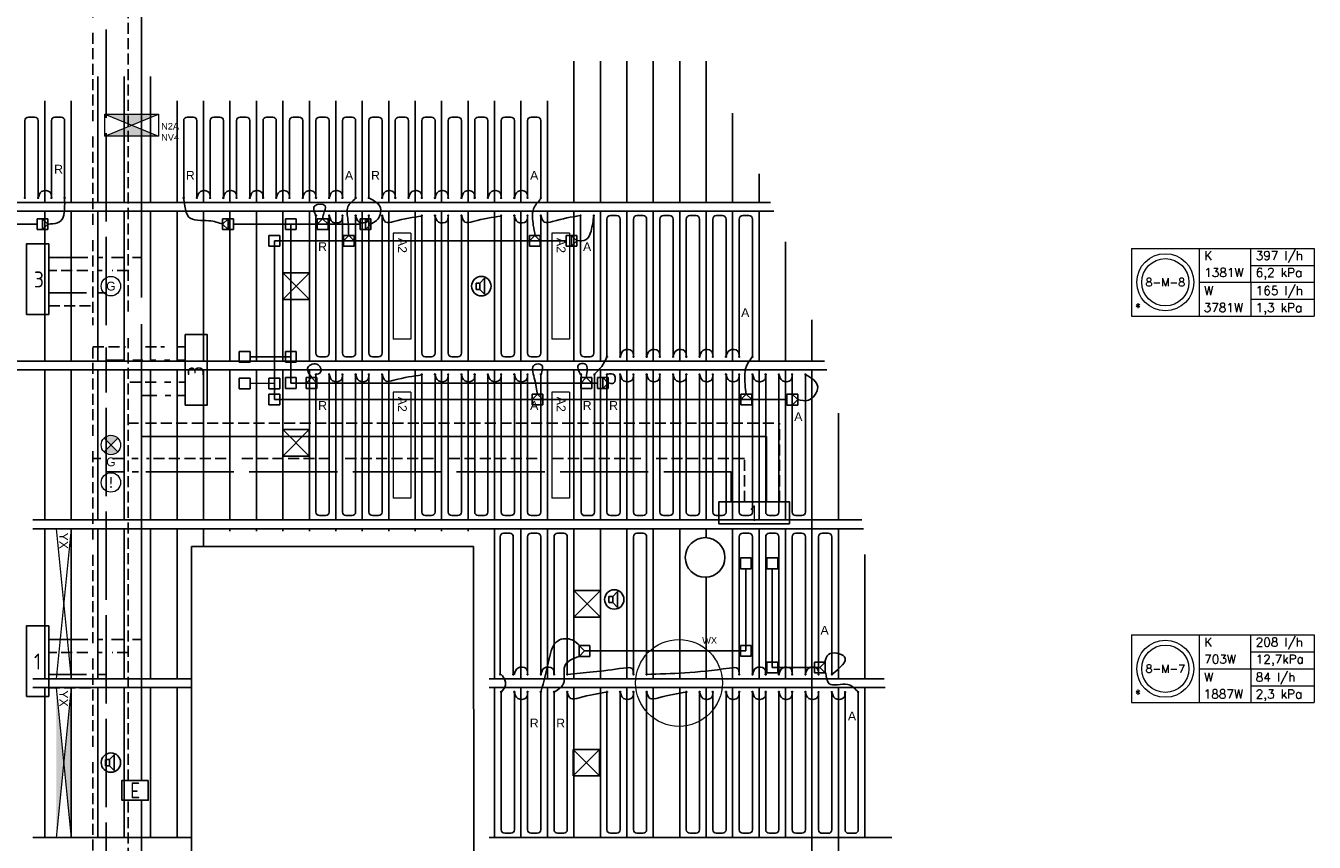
# Model space of a CAD drawing. Extents: x 2603 to 314299, y -540804 to -201914.
# Tile 11 of 15: x 156202 to 170813, y -261967 to -252714. Entities that reach past the tile are written whole.
import ezdxf
from ezdxf.enums import TextEntityAlignment as Align

# ---------------------------------------------------------------- set-up
doc = ezdxf.new("R2010")
doc.units = 0
doc.header["$LTSCALE"] = 25
for name, pattern in [('2322105', [47, 40, -7]), ('2322106', [47, 5, -2, 5, -2, 5, -2, 5, -2, 5, -2, 5, -7]), ('2322107', [2000, 1000, 1000]), ('2322108', [7, 5, -2])]:
    doc.linetypes.add(name, pattern=pattern)
for name, color, linetype in [('000Vermogens2', 7, 'CONTINUOUS'), ('60', 3, 'CONTINUOUS'), ('60-CV', 3, 'CONTINUOUS'), ('KP-bandraster', 5, 'CONTINUOUS'), ('KP-koppelingen', 6, 'CONTINUOUS'), ('KP-leidingen(aanvoer)', 5, 'CONTINUOUS'), ('KP-leidingen(retour)', 1, 'CONTINUOUS'), ('KP-Lucht aanvoer', 6, 'CONTINUOUS'), ('KP-Melders', 3, 'CONTINUOUS'), ('KP-panelen', 1, 'CONTINUOUS'), ('KP-registers', 4, 'CONTINUOUS'), ('KP-slangen', 7, 'CONTINUOUS'), ('KP-tekst', 7, 'CONTINUOUS'), ('SYM-W', 7, 'CONTINUOUS'), ('WL5501--', 130, 'CONTINUOUS'), ('WL5502--', 130, 'CONTINUOUS'), ('WL561---_AANVOER', 10, 'CONTINUOUS'), ('WL561---_RETOUR', 10, 'CONTINUOUS')]:
    doc.layers.add(name, color=color, linetype=linetype)
for name, color, linetype, lineweight in [('KP-Registers-nieuw', 3, 'CONTINUOUS', 25), ('KP-Verlichting', 2, 'CONTINUOUS', 18), ('KP-voeding', 3, 'CONTINUOUS', 25)]:
    doc.layers.add(name, color=color, linetype=linetype, lineweight=lineweight)
doc.styles.add('arial', font='ARIAL.TTF')
doc.styles.add('Cofely vet', font='tahomabd.TTF')
doc.styles.add('ISO', font='ISO', dxfattribs={"height": 162})
doc.styles.add('VERWOL-1', font='ROMANS.SHX')

# ---------------------------------------------------------------- blocks, each defined once
blk = doc.blocks.new('register kort')
at = {"layer": 'KP-registers', "linetype": 'Continuous'}
for p, q in [((-225, 926), (-225, 56)), ((-185, 966), (-115, 966)), ((-75, 926), (-75, 56))]:
    blk.add_line(p, q, dxfattribs=at)
for centre in [(-225, 50), (-75, 50)]:
    blk.add_circle(centre, 6, dxfattribs=at)
for centre, start, end in [((-185, 926), 90, 180), ((-115, 926), 0, 90)]:
    blk.add_arc(centre, 40, start, end, dxfattribs=at)
blk = doc.blocks.new('A$C391551E9')
at = {"layer": '60-CV', "color": 2, "linetype": 'Continuous'}
blk.add_lwpolyline([(13486, -18202), (13486, -18426), (13186, -18426), (13186, -18202)], close=True, dxfattribs=at)
at = {"layer": 'SYM-W', "color": 2, "linetype": 'Continuous'}
for points in [[(12356, -12120), (12356, -12920), (12106, -12920), (12106, -12120)], [(13904, -13948), (13904, -13148), (14154, -13148), (14154, -13948)], [(20756, -15294), (19956, -15294), (19956, -15044), (20756, -15044)], [(12356, -16449), (12356, -17249), (12106, -17249), (12106, -16449)]]:
    blk.add_lwpolyline(points, close=True, dxfattribs=at)
at = {"layer": 'WL5501--', "linetype": '2322105'}
for p, q in [((13008, -13041), (13008, -6054)), ((12785, -12674), (12356, -12674)), ((13008, -12674), (12924, -12674)), ((13008, -24379), (13008, -13295)), ((13008, -13438), (13219, -13438)), ((13309, -13438), (13424, -13438)), ((13514, -13438), (13571, -13438)), ((13670, -13438), (13731, -13438)), ((13825, -13438), (13904, -13438)), ((13008, -14703), (13215, -14703)), ((13303, -14703), (13375, -14703)), ((13456, -14703), (20095, -14703)), ((20095, -15044), (20095, -14703)), ((12785, -17003), (12356, -17003)), ((13008, -17003), (12924, -17003))]:
    blk.add_line(p, q, dxfattribs=at)
at = {"layer": 'WL5502--', "linetype": '2322106'}
for p, q in [((12858, -6204), (12858, -13041)), ((12356, -12824), (12858, -12824)), ((12858, -13288), (13227, -13288)), ((12858, -13295), (12858, -24371)), ((13453, -13288), (13670, -13288)), ((13813, -13288), (13904, -13288)), ((12949, -14553), (12858, -14553)), ((13206, -14553), (13053, -14553)), ((13369, -14553), (13300, -14553)), ((20245, -14553), (13466, -14553)), ((20245, -15044), (20245, -14553)), ((12356, -17153), (12858, -17153))]:
    blk.add_line(p, q, dxfattribs=at)
at = {"layer": 'WL561---_AANVOER', "linetype": '2322107'}
for p, q in [((13408, -12727), (13408, -6379)), ((12799, -12274), (12356, -12274)), ((12971, -12274), (12905, -12274)), ((13202, -12274), (13070, -12274)), ((13408, -12274), (13308, -12274)), ((13408, -18202), (13408, -13031)), ((13408, -13838), (13584, -13838)), ((13678, -13838), (13743, -13838)), ((13817, -13838), (13904, -13838)), ((13408, -14303), (20495, -14303)), ((20495, -14303), (20495, -15044)), ((12799, -16603), (12356, -16603)), ((12971, -16603), (12905, -16603)), ((13202, -16603), (13070, -16603)), ((13408, -16603), (13308, -16603)), ((13408, -24633), (13408, -18426))]:
    blk.add_line(p, q, dxfattribs=at)
at = {"layer": 'WL561---_RETOUR', "linetype": '2322108'}
for p, q in [((13258, -12889), (13258, -6383)), ((12799, -12424), (12356, -12424)), ((12964, -12424), (12911, -12424)), ((13258, -12424), (13077, -12424)), ((13258, -18202), (13258, -13189)), ((13575, -13688), (13258, -13688)), ((13743, -13688), (13670, -13688)), ((13904, -13688), (13833, -13688)), ((13258, -14153), (13375, -14153)), ((13453, -14153), (20645, -14153)), ((20645, -15044), (20645, -14153)), ((12799, -16753), (12356, -16753)), ((12964, -16753), (12911, -16753)), ((13258, -16753), (13077, -16753)), ((13258, -24517), (13258, -18426))]:
    blk.add_line(p, q, dxfattribs=at)
at = {"layer": '60', "color": 1, "linetype": 'Continuous', "style": 'ISO'}
for s, p in [('3', (12189, -12614)), ('1', (20309, -15264)), ('1', (12189, -16944))]:
    blk.add_text(s, height=180, dxfattribs=at).set_placement(p)
blk.add_text('3', height=180, rotation=90, dxfattribs=at).set_placement((14114, -13619))
at = {"layer": '60-CV', "color": 1, "linetype": 'Continuous', "style": 'ISO', "text_generation_flag": 2}
blk.add_text('E', height=180, rotation=180, dxfattribs=at).set_placement((13279, -18224))
blk = doc.blocks.new('Register nieuw')
at = {"layer": 'KP-Registers-nieuw', "linetype": 'Continuous'}
for p, q in [((-90, -75), (-1644, -75)), ((-50, -185), (-50, -115)), ((-90, -225), (-1644, -225))]:
    blk.add_line(p, q, dxfattribs=at)
for centre in [(-1650, -75), (-1650, -225)]:
    blk.add_circle(centre, 6, dxfattribs=at)
for centre, start, end in [((-90, -115), 0, 90), ((-90, -185), 270, 0)]:
    blk.add_arc(centre, 40, start, end, dxfattribs=at)

msp = doc.modelspace()

# ---------------------------------------------------------------- hatches: boundary and pattern name
at = {"layer": 'KP-Verlichting', "linetype": 'Continuous'}
h = msp.add_hatch(color=256, dxfattribs=at)
h.paths.add_polyline_path([(157099, -253714), (157403, -253840), (157708, -253714)])
h.paths.add_polyline_path([(157708, -253965), (157403, -253840), (157099, -253965)])
h = msp.add_hatch(color=256, dxfattribs=at)
h.paths.add_polyline_path([(157090, -257388), (157168, -257465), (157245, -257388, 0.414214)])
h.paths.add_polyline_path([(157090, -257543, 0.414214), (157245, -257543), (157168, -257465)])
h = msp.add_hatch(color=256, dxfattribs=at)
h.dxf.hatch_style = 1
h.paths.add_polyline_path([(156718, -260219), (156633, -261069), (156718, -261919)])
h.paths.add_polyline_path([(156633, -261069), (156548, -260219), (156548, -261919)])

# ---------------------------------------------------------------- linework, layer by layer
at = {"layer": '000Vermogens2', "linetype": 'Continuous', "lineweight": 0}
for p, q in [((168741, -255237), (168741, -256005)), ((168741, -255237), (170813, -255237)), ((169508, -255237), (169508, -256005)), ((170094, -255621), (170094, -255237)), ((170813, -255237), (170813, -256005)), ((170094, -255429), (170813, -255429)), ((169508, -255621), (170813, -255621)), ((170094, -255621), (170094, -256005)), ((170094, -255813), (170813, -255813)), ((168741, -256005), (170813, -256005)), ((168741, -259617), (170813, -259617)), ((168741, -259617), (168741, -260385)), ((169508, -259617), (169508, -260385)), ((170094, -260001), (170094, -259617)), ((170813, -259617), (170813, -260385)), ((170094, -259809), (170813, -259809)), ((169508, -260001), (170813, -260001)), ((170094, -260001), (170094, -260385)), ((170094, -260193), (170813, -260193)), ((168741, -260385), (170813, -260385))]:
    msp.add_line(p, q, dxfattribs=at)
for centre, radius in [((169125, -255621), 324), ((169125, -255621), 268), ((169125, -260001), 324), ((169125, -260001), 268)]:
    msp.add_circle(centre, radius, dxfattribs=at)
at = {"layer": 'KP-bandraster', "linetype": 'Continuous'}
for p, q in [((148456, -254715), (164648, -254715)), ((148456, -254815), (164687, -254815)), ((148456, -256515), (165259, -256515)), ((148456, -256615), (165287, -256615)), ((156281, -258315), (165685, -258315)), ((156281, -258415), (165703, -258415)), ((158081, -265315), (158081, -258615)), ((158081, -258615), (161278, -258615)), ((161278, -258615), (161285, -265315)), ((156281, -260115), (158081, -260115)), ((156281, -260215), (158081, -260215)), ((161456, -260115), (165938, -260115)), ((161456, -260215), (165947, -260215)), ((156281, -261915), (158081, -261915)), ((161456, -261915), (166024, -261915))]:
    msp.add_line(p, q, dxfattribs=at)
msp.add_circle((163906, -258740), 225, dxfattribs=at)
at = {"layer": 'KP-koppelingen', "linetype": 'Continuous'}
for p, q in [((156331, -255024), (156331, -254902)), ((156331, -254902), (156453, -254902)), ((156392, -255024), (156392, -254902)), ((156392, -254902), (156453, -254963)), ((156453, -254963), (156392, -255024)), ((156453, -255024), (156453, -254902)), ((158557, -254902), (158435, -254902)), ((158435, -254902), (158435, -255024)), ((158435, -254963), (158496, -254902)), ((158496, -255024), (158435, -254963)), ((158496, -254902), (158496, -255024)), ((158557, -254902), (158557, -255024)), ((159148, -255024), (159148, -254902)), ((159148, -254902), (159269, -254902)), ((159269, -255024), (159269, -254902)), ((159508, -255024), (159508, -254902)), ((159508, -254902), (159630, -254902)), ((159569, -254902), (159508, -254963)), ((159508, -254963), (159630, -254963)), ((159630, -254963), (159569, -254902)), ((159630, -255024), (159630, -254902)), ((159996, -255024), (159996, -254902)), ((159996, -254902), (160117, -254902)), ((160056, -255024), (160056, -254902)), ((160056, -254902), (160117, -254963)), ((160117, -254963), (160056, -255024)), ((160117, -255024), (160117, -254902)), ((156331, -255024), (156453, -255024)), ((158557, -255024), (158435, -255024)), ((158960, -255211), (158960, -255089)), ((158960, -255089), (159082, -255089)), ((159082, -255211), (159082, -255089)), ((159148, -255024), (159269, -255024)), ((159508, -255024), (159630, -255024)), ((159806, -255211), (159806, -255089)), ((159806, -255089), (159928, -255089)), ((159867, -255089), (159806, -255150)), ((159927, -255150), (159867, -255089)), ((159927, -255211), (159928, -255089)), ((159996, -255024), (160117, -255024)), ((161915, -255211), (161915, -255090)), ((161915, -255090), (162037, -255090)), ((161976, -255090), (161915, -255150)), ((162037, -255150), (161976, -255090)), ((162037, -255211), (162037, -255090)), ((162331, -255211), (162331, -255090)), ((162331, -255090), (162453, -255090)), ((162392, -255211), (162392, -255090)), ((162392, -255090), (162453, -255150)), ((162453, -255211), (162453, -255090)), ((158960, -255211), (159082, -255211)), ((159806, -255150), (159927, -255150)), ((159806, -255211), (159927, -255211)), ((161915, -255150), (162037, -255150)), ((161915, -255211), (162037, -255211)), ((162331, -255211), (162453, -255211)), ((162453, -255150), (162392, -255211)), ((158623, -256528), (158623, -256407)), ((158623, -256407), (158745, -256407)), ((158745, -256528), (158745, -256407)), ((159147, -256528), (159147, -256407)), ((159147, -256407), (159269, -256407)), ((159269, -256528), (159269, -256407)), ((158623, -256528), (158745, -256528)), ((159147, -256528), (159269, -256528)), ((158623, -256827), (158623, -256706)), ((158623, -256706), (158745, -256706)), ((158745, -256827), (158745, -256706)), ((158960, -256827), (158960, -256706)), ((158960, -256706), (159082, -256706)), ((159082, -256827), (159082, -256706)), ((159147, -256824), (159147, -256702)), ((159147, -256702), (159269, -256702)), ((159269, -256824), (159269, -256702)), ((159382, -256824), (159382, -256702)), ((159382, -256702), (159503, -256702)), ((159442, -256702), (159382, -256763)), ((159503, -256763), (159442, -256702)), ((159503, -256824), (159503, -256702)), ((162498, -256824), (162498, -256702)), ((162498, -256702), (162620, -256702)), ((162559, -256702), (162498, -256763)), ((162620, -256763), (162559, -256702)), ((162620, -256824), (162620, -256702)), ((162687, -256702), (162687, -256824)), ((162687, -256702), (162808, -256702)), ((162748, -256702), (162748, -256824)), ((162808, -256763), (162748, -256702)), ((162808, -256702), (162808, -256824)), ((158623, -256827), (158745, -256827)), ((158960, -256827), (159082, -256827)), ((159147, -256824), (159269, -256824)), ((159382, -256763), (159503, -256763)), ((159382, -256824), (159503, -256824)), ((162498, -256763), (162620, -256763)), ((162498, -256824), (162620, -256824)), ((162687, -256824), (162808, -256824)), ((162748, -256824), (162808, -256763)), ((158960, -257011), (158960, -256889)), ((158960, -256889), (159082, -256889)), ((158960, -257011), (159082, -257011)), ((159082, -257011), (159082, -256889)), ((161943, -257011), (161943, -256890)), ((161943, -256890), (162064, -256890)), ((162004, -256890), (161943, -256950)), ((161943, -256950), (162064, -256950)), ((161943, -257011), (162064, -257011)), ((162064, -256950), (162004, -256890)), ((162064, -257011), (162064, -256890)), ((164312, -257011), (164312, -256890)), ((164312, -256890), (164434, -256890)), ((164373, -256890), (164312, -256951)), ((164312, -256951), (164434, -256951)), ((164312, -257011), (164434, -257011)), ((164434, -256951), (164373, -256890)), ((164434, -257011), (164434, -256890)), ((164834, -257012), (164834, -256890)), ((164834, -256890), (164956, -256890)), ((164834, -257012), (164956, -257012)), ((164895, -257012), (164895, -256890)), ((164895, -256890), (164956, -256951)), ((164956, -256951), (164895, -257012)), ((164956, -257012), (164956, -256890)), ((164308, -258745), (164308, -258867)), ((164308, -258745), (164430, -258745)), ((164430, -258745), (164430, -258867)), ((164607, -258745), (164607, -258867)), ((164607, -258745), (164729, -258745)), ((164729, -258745), (164729, -258867)), ((164308, -258867), (164430, -258867)), ((164607, -258867), (164729, -258867)), ((162600, -259739), (162478, -259739)), ((162478, -259739), (162478, -259861)), ((162539, -259800), (162478, -259739)), ((162600, -259739), (162600, -259861)), ((164430, -259738), (164308, -259738)), ((164308, -259859), (164308, -259738)), ((164430, -259859), (164430, -259738)), ((162539, -259800), (162478, -259861)), ((162600, -259861), (162478, -259861)), ((162600, -259800), (162539, -259800)), ((164430, -259859), (164308, -259859)), ((164729, -259925), (164607, -259925)), ((164607, -260046), (164607, -259925)), ((164729, -260046), (164729, -259925)), ((165146, -260046), (165146, -259925)), ((165146, -259925), (165268, -259925)), ((165207, -259986), (165268, -259925)), ((165268, -260046), (165268, -259925)), ((164729, -260046), (164607, -260046)), ((165146, -259986), (165207, -259986)), ((165146, -260046), (165268, -260046)), ((165207, -259986), (165268, -260046))]:
    msp.add_line(p, q, dxfattribs=at)
at = {"layer": 'KP-leidingen(aanvoer)', "linetype": 'Continuous'}
for p, q in [((159021, -255150), (159021, -256950)), ((162331, -255150), (159021, -255150)), ((158745, -256766), (159021, -256767)), ((164834, -256951), (159021, -256950)), ((164668, -258867), (164668, -259986)), ((165146, -259986), (164668, -259986))]:
    msp.add_line(p, q, dxfattribs=at)
at = {"layer": 'KP-leidingen(retour)', "linetype": 'Continuous'}
for p, q in [((156331, -254963), (151709, -254963)), ((159996, -254963), (158557, -254963)), ((159208, -254963), (159208, -256763)), ((158745, -256467), (159208, -256467)), ((162687, -256763), (159208, -256763)), ((164369, -258867), (164369, -259798)), ((164369, -259798), (162600, -259798))]:
    msp.add_line(p, q, dxfattribs=at)
at = {"layer": 'KP-Lucht aanvoer', "linetype": 'Continuous'}
for p, q in [((159118, -255515), (159118, -255815)), ((159118, -255515), (159418, -255515)), ((159418, -255515), (159118, -255815)), ((159418, -255815), (159118, -255515)), ((159418, -255515), (159418, -255815)), ((159118, -255815), (159418, -255815)), ((159117, -257290), (159117, -257590)), ((159117, -257290), (159417, -257290)), ((159417, -257290), (159117, -257590)), ((159417, -257590), (159117, -257290)), ((159417, -257290), (159417, -257590)), ((159117, -257590), (159417, -257590)), ((162418, -259115), (162418, -259415)), ((162418, -259115), (162718, -259115)), ((162718, -259115), (162418, -259415)), ((162718, -259415), (162418, -259115)), ((162718, -259115), (162718, -259415)), ((162418, -259415), (162718, -259415)), ((162410, -260915), (162410, -261215)), ((162410, -260915), (162710, -260915)), ((162710, -260915), (162410, -261215)), ((162710, -261215), (162410, -260915)), ((162710, -260915), (162710, -261215)), ((162410, -261215), (162710, -261215))]:
    msp.add_line(p, q, dxfattribs=at)
at = {"layer": 'KP-Melders', "linetype": 'Continuous'}
for p, q in [((161308, -255631), (161351, -255631)), ((161308, -255631), (161308, -255701)), ((161351, -255631), (161403, -255576)), ((161351, -255631), (161351, -255701)), ((161403, -255576), (161403, -255756)), ((161308, -255701), (161351, -255701)), ((161308, -255701), (161351, -255701)), ((161351, -255701), (161403, -255756)), ((162816, -259181), (162859, -259181)), ((162816, -259181), (162816, -259251)), ((162859, -259181), (162911, -259126)), ((162859, -259181), (162859, -259251)), ((162911, -259126), (162911, -259307)), ((162816, -259251), (162859, -259251)), ((162816, -259251), (162859, -259251)), ((162859, -259251), (162911, -259307)), ((157108, -261031), (157151, -261031)), ((157108, -261031), (157108, -261101)), ((157108, -261101), (157151, -261101)), ((157108, -261101), (157151, -261101)), ((157151, -261031), (157203, -260976)), ((157151, -261031), (157151, -261101)), ((157151, -261101), (157203, -261156)), ((157203, -260976), (157203, -261156))]:
    msp.add_line(p, q, dxfattribs=at)
for centre in [(161368, -255665), (162876, -259216), (157168, -261065)]:
    msp.add_circle(centre, 110, dxfattribs=at)
at = {"layer": 'KP-panelen', "linetype": 'Continuous'}
for p, q in [((162418, -253115), (162418, -254715)), ((162718, -253115), (162718, -254715)), ((163018, -253115), (163018, -254715)), ((163318, -253115), (163318, -254715)), ((163618, -253115), (163618, -254715)), ((163918, -253115), (163918, -254715)), ((157018, -253290), (157018, -254715)), ((157318, -253290), (157318, -254715)), ((157618, -253290), (157618, -254715)), ((156418, -253565), (156418, -254715)), ((156718, -253565), (156718, -254715)), ((157918, -253565), (157918, -254715)), ((158218, -253565), (158218, -254715)), ((158518, -253565), (158518, -254715)), ((158818, -253565), (158818, -254715)), ((159118, -253565), (159118, -254715)), ((159418, -253565), (159418, -254715)), ((159718, -253565), (159718, -254715)), ((160018, -253565), (160018, -254715)), ((160318, -253565), (160318, -254715)), ((160618, -253565), (160618, -254715)), ((160918, -253565), (160918, -254715)), ((161218, -253565), (161218, -254715)), ((161518, -253565), (161518, -254715)), ((161818, -253565), (161818, -254715)), ((162118, -253565), (162118, -254715)), ((164218, -253706), (164218, -254715)), ((164518, -254393), (164518, -254715)), ((156418, -254815), (156418, -256515)), ((156718, -254815), (156718, -256515)), ((157018, -254815), (157018, -256515)), ((157318, -254815), (157318, -256515)), ((157318, -254815), (157318, -256515)), ((157618, -254815), (157618, -256515)), ((157918, -254815), (157918, -256515)), ((158218, -254815), (158218, -256515)), ((158518, -254815), (158518, -256515)), ((158818, -254815), (158818, -256515)), ((159118, -254815), (159118, -256515)), ((159418, -254815), (159418, -256515)), ((159718, -254815), (159718, -256515)), ((160018, -254815), (160018, -256515)), ((160318, -254815), (160318, -256515)), ((160618, -254815), (160618, -256515)), ((160918, -254815), (160918, -256515)), ((161218, -254815), (161218, -256515)), ((161518, -254815), (161518, -256515)), ((161818, -254815), (161818, -256515)), ((162118, -254815), (162118, -256515)), ((162418, -254815), (162418, -256515)), ((162718, -254815), (162718, -256515)), ((163018, -254815), (163018, -256515)), ((163318, -254815), (163318, -256515)), ((163618, -254815), (163618, -256515)), ((163918, -254815), (163918, -256515)), ((164218, -254815), (164218, -256515)), ((164518, -254815), (164518, -256515)), ((164818, -255162), (164818, -256515)), ((165118, -256045), (165118, -256515)), ((156418, -256615), (156418, -258315)), ((156718, -256615), (156718, -258315)), ((157018, -256615), (157018, -258315)), ((157318, -256615), (157318, -258315)), ((157318, -256615), (157318, -258315)), ((157618, -256615), (157618, -258315)), ((157918, -256615), (157918, -258315)), ((158218, -256615), (158218, -258315)), ((158518, -256615), (158518, -258315)), ((158818, -256615), (158818, -258315)), ((159118, -256615), (159118, -258315)), ((159418, -256615), (159418, -258315)), ((159718, -256615), (159718, -258315)), ((160018, -256615), (160018, -258315)), ((160318, -256615), (160318, -258315)), ((160618, -256615), (160618, -258315)), ((160918, -256615), (160918, -258315)), ((161218, -256615), (161218, -258315)), ((161518, -256615), (161518, -258315)), ((161818, -256615), (161818, -258315)), ((162118, -256615), (162118, -258315)), ((162418, -256615), (162418, -258315)), ((162718, -256615), (162718, -258315)), ((163018, -256615), (163018, -258315)), ((163318, -256615), (163318, -258315)), ((163618, -256615), (163618, -258315)), ((163918, -256615), (163918, -258315)), ((164218, -256615), (164218, -258315)), ((164518, -256615), (164518, -258315)), ((164818, -256615), (164818, -258315)), ((165118, -256615), (165118, -260115)), ((165118, -256615), (165118, -267886)), ((165418, -257104), (165418, -258315)), ((156418, -258415), (156418, -260115)), ((156718, -258415), (156718, -260115)), ((157018, -258415), (157018, -260115)), ((157318, -258415), (157318, -260115)), ((157318, -258415), (157318, -260115)), ((157618, -258415), (157618, -260115)), ((157918, -258415), (157918, -260115)), ((158218, -258415), (158218, -258615)), ((158518, -258415), (158518, -258440)), ((158818, -258415), (158818, -258440)), ((159118, -258415), (159118, -258440)), ((159418, -258415), (159418, -258440)), ((159718, -258415), (159718, -258440)), ((160018, -258415), (160018, -258440)), ((160318, -258415), (160318, -258440)), ((160618, -258415), (160618, -258440)), ((160918, -258415), (160918, -258440)), ((161218, -258415), (161218, -258440)), ((161518, -258415), (161518, -260115)), ((161818, -258415), (161818, -260115)), ((162118, -258415), (162118, -260115)), ((162418, -258415), (162418, -260115)), ((162718, -258415), (162718, -260115)), ((163018, -258415), (163018, -260115)), ((163318, -258415), (163318, -260115)), ((163618, -258415), (163618, -260115)), ((163918, -258415), (163918, -258521)), ((164218, -258415), (164218, -260115)), ((164518, -258415), (164518, -260115)), ((164818, -258415), (164818, -260115)), ((165418, -258415), (165418, -260115)), ((165718, -258706), (165718, -260115)), ((163918, -258960), (163918, -260115)), ((156418, -260215), (156418, -261915)), ((156718, -260215), (156718, -261915)), ((157018, -260215), (157018, -261915)), ((157318, -260215), (157318, -261915)), ((157318, -260215), (157318, -261915)), ((157618, -260215), (157618, -261915)), ((157918, -260215), (157918, -261915)), ((161518, -260215), (161518, -261915)), ((161818, -260215), (161818, -261915)), ((162118, -260215), (162118, -261915)), ((162418, -260215), (162418, -261915)), ((162718, -260215), (162718, -261915)), ((163018, -260215), (163018, -261915)), ((163318, -260215), (163318, -261915)), ((163618, -260215), (163618, -261915)), ((163918, -260215), (163918, -261915)), ((164218, -260215), (164218, -261915)), ((164518, -260215), (164518, -261915)), ((164818, -260215), (164818, -261915)), ((165118, -260215), (165118, -263715)), ((165418, -260215), (165418, -263715)), ((165718, -260215), (165718, -261915))]:
    msp.add_line(p, q, dxfattribs=at)
at = {"layer": 'KP-slangen', "linetype": 'Continuous'}
for points in [[(156493, -254665), (156477, -254600), (156382, -254593), (156343, -254665)], [(156453, -254961), (156509, -254958), (156603, -254919), (156642, -254791), (156642, -254663)], [(157993, -254659), (158006, -254759), (158048, -254879), (158280, -254923), (158437, -254963)], [(158293, -254665), (158277, -254600), (158182, -254593), (158143, -254665)], [(158593, -254665), (158577, -254600), (158482, -254593), (158443, -254665)], [(158893, -254665), (158877, -254600), (158782, -254593), (158743, -254665)], [(159193, -254665), (159177, -254600), (159082, -254593), (159043, -254665)], [(159493, -254665), (159477, -254600), (159382, -254593), (159343, -254665)], [(159793, -254665), (159777, -254600), (159682, -254593), (159643, -254665)], [(159864, -255090), (159856, -254916), (159856, -254766), (159943, -254671)], [(160109, -254963), (160181, -254920), (160224, -254778), (160090, -254663)], [(160393, -254665), (160377, -254600), (160282, -254593), (160243, -254665)], [(160693, -254665), (160677, -254600), (160582, -254593), (160543, -254665)], [(160993, -254665), (160977, -254600), (160882, -254593), (160843, -254665)], [(161293, -254665), (161277, -254600), (161182, -254593), (161143, -254665)], [(161593, -254665), (161577, -254600), (161482, -254593), (161443, -254665)], [(161893, -254665), (161877, -254600), (161782, -254593), (161743, -254665)], [(161980, -255094), (161958, -254975), (161961, -254790), (162043, -254674)], [(159571, -254903), (159577, -254851), (159597, -254753), (159481, -254753), (159495, -254871)], [(159793, -254865), (159777, -254931), (159682, -254938), (159643, -254865)], [(160093, -254865), (160077, -254931), (159982, -254938), (159943, -254865)], [(160693, -254871), (160377, -254931), (160282, -254938), (160243, -254865)], [(160993, -254865), (160977, -254931), (160882, -254938), (160843, -254865)], [(161593, -254871), (161277, -254931), (161182, -254938), (161143, -254865)], [(161893, -254865), (161877, -254931), (161782, -254938), (161743, -254865)], [(162487, -254865), (162177, -254931), (162082, -254938), (162043, -254865)], [(162452, -255148), (162558, -255138), (162612, -255041), (162643, -254865)], [(163093, -256465), (163077, -256400), (162982, -256393), (162943, -256465)], [(163393, -256465), (163377, -256400), (163282, -256393), (163243, -256465)], [(163693, -256465), (163677, -256400), (163582, -256393), (163543, -256465)], [(163993, -256465), (163977, -256400), (163882, -256393), (163843, -256465)], [(164293, -256465), (164277, -256400), (164182, -256393), (164143, -256465)], [(159446, -256700), (159401, -256586), (159518, -256556), (159545, -256641), (159491, -256666)], [(162005, -256898), (161968, -256703), (161973, -256556), (162048, -256556), (162043, -256671)], [(162494, -256668), (162474, -256554), (162542, -256544), (162564, -256656), (162557, -256708)], [(162643, -256671), (162734, -256574), (162793, -256471)], [(164373, -256890), (164359, -256780), (164386, -256546), (164441, -256468)], [(159793, -256665), (159777, -256731), (159682, -256738), (159643, -256665)], [(160093, -256665), (160077, -256731), (159982, -256738), (159943, -256665)], [(160693, -256671), (160377, -256731), (160282, -256738), (160243, -256665)], [(160993, -256665), (160977, -256731), (160882, -256738), (160843, -256665)], [(161293, -256665), (161277, -256731), (161182, -256738), (161143, -256665)], [(161593, -256665), (161577, -256731), (161482, -256738), (161443, -256665)], [(161893, -256665), (161877, -256731), (161782, -256738), (161743, -256665)], [(162809, -256760), (162866, -256765), (162879, -256673), (162794, -256663)], [(163093, -256665), (163077, -256731), (162982, -256738), (162943, -256665)], [(163393, -256665), (163377, -256731), (163282, -256738), (163243, -256665)], [(163693, -256665), (163677, -256731), (163582, -256738), (163543, -256665)], [(163993, -256665), (163977, -256731), (163882, -256738), (163843, -256665)], [(164293, -256665), (164277, -256731), (164182, -256738), (164143, -256665)], [(164593, -256665), (164577, -256731), (164482, -256738), (164443, -256665)], [(164893, -256665), (164877, -256731), (164782, -256738), (164743, -256665)], [(164953, -256950), (165078, -256957), (165183, -256805), (165046, -256665)], [(162484, -259740), (162400, -259675), (162238, -259683), (162139, -259888), (162044, -260265)], [(162478, -259861), (162314, -259971), (162300, -260168), (162195, -260265)], [(165264, -259925), (165304, -259839), (165485, -259866), (165342, -260068)], [(161593, -260065), (161640, -260141), (161642, -260188), (161593, -260265)], [(161893, -260065), (161877, -260000), (161782, -259993), (161743, -260065)], [(162193, -260065), (162177, -260000), (162082, -259993), (162043, -260065)], [(163093, -260065), (163077, -260000), (162982, -259993), (162343, -260065)], [(164293, -260065), (164277, -260000), (164182, -259993), (163243, -260065)], [(164593, -260065), (164577, -260000), (164482, -259993), (164443, -260065)], [(164893, -260065), (164877, -260000), (164782, -259993), (164743, -260065)], [(165193, -260065), (165177, -260000), (165082, -259993), (165043, -260065)], [(165193, -260066), (165177, -260000), (165082, -259993), (165043, -260066)], [(165274, -260049), (165312, -260171), (165523, -260179), (165644, -260268)], [(161893, -260265), (161877, -260331), (161782, -260338), (161743, -260265)], [(162793, -260265), (162477, -260331), (162382, -260338), (162343, -260265)], [(163093, -260265), (163077, -260331), (162982, -260338), (162943, -260265)], [(163693, -260265), (163377, -260331), (163282, -260338), (163243, -260265)], [(163993, -260265), (163977, -260331), (163882, -260338), (163843, -260265)], [(164293, -260265), (164277, -260331), (164182, -260338), (164143, -260265)], [(164593, -260265), (164577, -260331), (164482, -260338), (164443, -260265)], [(164893, -260265), (164877, -260331), (164782, -260338), (164743, -260265)], [(165193, -260265), (165177, -260331), (165082, -260338), (165043, -260265)], [(165493, -260265), (165477, -260331), (165382, -260338), (165343, -260265)]]:
    msp.add_spline(points, degree=3, dxfattribs=at)
at = {"layer": 'KP-Verlichting', "linetype": 'Continuous'}
for p, q in [((157099, -253714), (157708, -253714)), ((157099, -253965), (157099, -253714)), ((157099, -253965), (157708, -253714)), ((157099, -253714), (157708, -253965)), ((157708, -253714), (157708, -253965)), ((157708, -253965), (157099, -253965)), ((160368, -255066), (160368, -256266)), ((160568, -255066), (160368, -255066)), ((160568, -255066), (160568, -256266)), ((162168, -255066), (162168, -256266)), ((162368, -255066), (162168, -255066)), ((162368, -255066), (162368, -256266)), ((160568, -256266), (160368, -256266)), ((162368, -256266), (162168, -256266)), ((160368, -256866), (160368, -258066)), ((160568, -256866), (160368, -256866)), ((160568, -256866), (160568, -258066)), ((162168, -256866), (162168, -258066)), ((162368, -256866), (162168, -256866)), ((162368, -256866), (162368, -258066)), ((157245, -257543), (157090, -257388)), ((157090, -257543), (157245, -257388)), ((160568, -258066), (160368, -258066)), ((162368, -258066), (162168, -258066)), ((156718, -258415), (156548, -260115)), ((156548, -258415), (156718, -260115)), ((156718, -260219), (156548, -261919)), ((156548, -260219), (156718, -261919))]:
    msp.add_line(p, q, dxfattribs=at)
for centre, radius in [((157168, -255665), 110), ((157168, -257465), 110), ((157168, -257890), 110), ((163610, -260162), 492)]:
    msp.add_circle(centre, radius, dxfattribs=at)

# ---------------------------------------------------------------- block references
at = {"layer": 'KP-registers', "linetype": 'Continuous'}
for p in [(156418, -254715), (156718, -254715), (158218, -254715), (158518, -254715), (158818, -254715), (159118, -254715), (159418, -254715), (159718, -254715), (160018, -254715), (160318, -254715), (160618, -254715), (160918, -254715), (161218, -254715), (161518, -254715), (161818, -254715), (162118, -254715)]:
    msp.add_blockref('register kort', p, dxfattribs=at)
at = {"layer": 'KP-Registers-nieuw', "linetype": 'Continuous', "rotation": 269.9999999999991}
for p in [(159718, -256515), (160018, -256515), (160318, -256515), (160918, -256515), (161218, -256515), (161818, -256515), (162118, -256515), (162718, -256515), (159718, -258315), (160018, -258315), (160318, -258315), (160918, -258315), (161218, -258315), (161518, -258315), (161818, -258315), (162118, -258315), (162726, -258316), (163018, -258315), (163318, -258315), (163618, -258315), (163918, -258315), (164218, -258315), (164518, -258315), (164818, -258315), (165118, -258315), (161818, -261915), (162118, -261915), (162418, -261915), (163018, -261915), (163318, -261915), (163918, -261915), (164218, -261915), (164518, -261915), (164818, -261915), (165118, -261915), (165418, -261916), (165718, -261916)]:
    msp.add_blockref('Register nieuw', p, dxfattribs=at)
at = {"layer": 'KP-Registers-nieuw', "linetype": 'Continuous', "xscale": -1, "rotation": 270.0000000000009}
for p in [(163018, -254815), (163318, -254815), (163618, -254815), (163918, -254815), (164218, -254815), (164518, -254815), (161806, -258415), (162118, -258415), (162418, -258415), (163318, -258415), (164518, -258415), (164818, -258415), (165118, -258415), (165418, -258415)]:
    msp.add_blockref('Register nieuw', p, dxfattribs=at)
at = {"layer": 'KP-voeding', "linetype": 'Continuous'}
msp.add_blockref('A$C391551E9', (144106, -243065), dxfattribs=at)

# ---------------------------------------------------------------- texts
at = {"layer": '000Vermogens2', "linetype": 'Continuous', "lineweight": 0, "style": 'VERWOL-1'}
for s, p in [('K', (169566, -255369)), ('397 l/h', (170150, -255369)), ('1381W', (169566, -255561)), ('6,2 kPa', (170150, -255561)), ('W', (169566, -255766)), ('165 l/h', (170150, -255766)), ('*', (168780, -255958)), ('3781W', (169560, -255958)), ('1,3 kPa', (170150, -255958)), ('208 l/h', (170150, -259750)), ('K', (169566, -259750)), ('703W', (169566, -259942)), ('12,7kPa', (170150, -259942)), ('W', (169566, -260146)), ('84 l/h', (170150, -260146)), ('*', (168780, -260338)), ('1887W', (169560, -260338)), ('2,3 kPa', (170150, -260338))]:
    msp.add_text(s, height=100, dxfattribs=at).set_placement(p)
for s, p in [('8-M-8', (169125, -255621)), ('8-M-7', (169125, -260001))]:
    msp.add_text(s, height=90, dxfattribs=at).set_placement(p, align=Align.MIDDLE_CENTER)
at = {"layer": 'KP-tekst', "linetype": 'Continuous', "char_height": 100, "attachment_point": 5, "style": 'arial'}
for s, insert in [('\\A1;R', (156574, -254339)), ('\\A1;R', (158068, -254409)), ('\\A1;A', (159868, -254409)), ('\\A1;R', (160168, -254409)), ('\\A1;A', (161968, -254409)), ('\\A1;R', (159568, -255217)), ('\\A1;A', (162568, -255217)), ('\\A1;A', (164361, -255965)), ('\\A1;R', (159568, -257017)), ('\\A1;A', (161968, -257017)), ('\\A1;R', (162568, -257017)), ('\\A1;R', (162868, -257017)), ('\\A1;A', (164963, -257144)), ('\\A1;A', (165261, -259565)), ('\\A1;A', (165572, -260537)), ('\\A1;R', (161968, -260617)), ('\\A1;R', (162268, -260617))]:
    msp.add_mtext(s, dxfattribs=dict(at, insert=insert))
at = {"layer": 'KP-Verlichting', "linetype": 'Continuous', "attachment_point": 5}
for s, insert, char_height, style in [('\\A1;N2A\\PNV4', (157839, -253915), 75, 'arial'), ('\\A1;G', (157168, -255665), 100, 'arial'), ('\\A1;G', (157168, -257657), 100, 'arial'), ('\\A1;!', (157168, -257890), 125, 'Cofely vet'), ('\\A1;WX', (163957, -259680), 75, 'arial')]:
    msp.add_mtext(s, dxfattribs=dict(at, insert=insert, char_height=char_height, style=style))
at = {"layer": 'KP-Verlichting', "linetype": 'Continuous', "char_height": 100, "attachment_point": 5, "rotation": 270, "style": 'arial'}
for s, insert in [('\\A1;A2', (160473, -255204)), ('\\A1;A2', (162273, -255204)), ('\\A1;A2', (160473, -257004)), ('\\A1;A2', (162273, -257004)), ('\\A1;YX', (156632, -258551)), ('\\A1;YX', (156632, -260339))]:
    msp.add_mtext(s, dxfattribs=dict(at, insert=insert))

doc.saveas('drawing.dxf')
